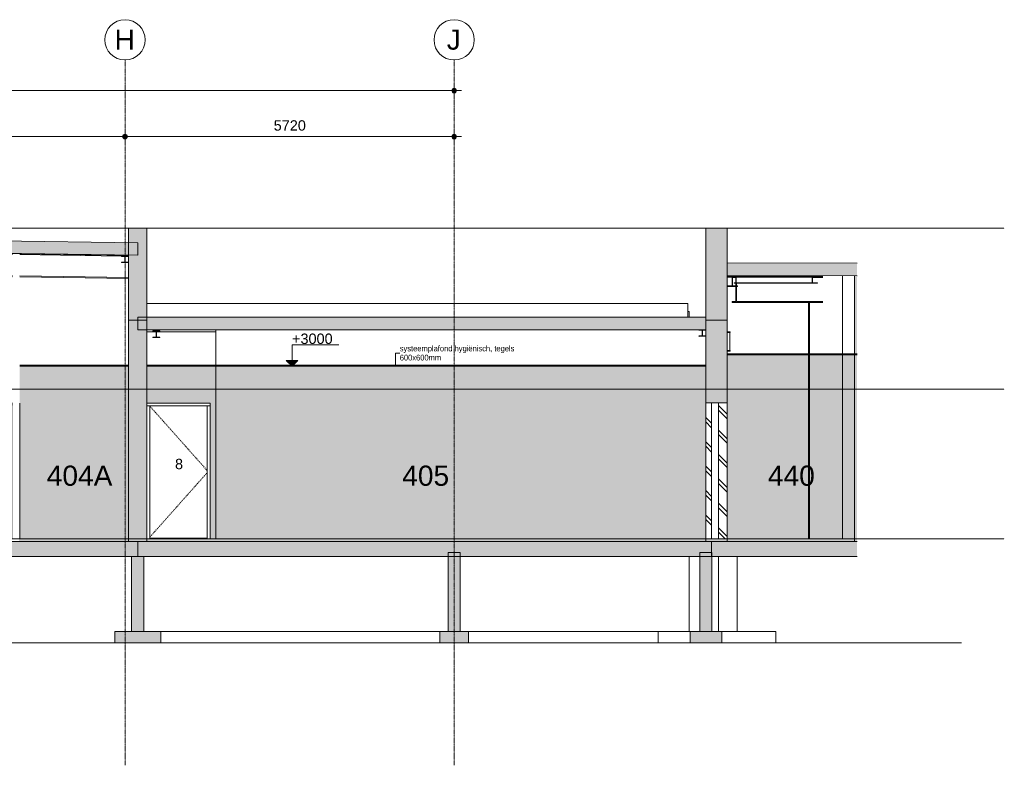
# Model space of a CAD drawing. Header units: millimetres. Extents: x 36905 to 147345, y -4712 to 9242.
# Tile 4 of 8: x 74301 to 91411, y -3938 to 9023. Entities that reach past the tile are written whole.
import ezdxf

# ---------------------------------------------------------------- set-up
doc = ezdxf.new("R2010")
doc.units = ezdxf.units.MM
for name, pattern in [('ARC Grid Line', [22.225, 12.7, -3.175, 3.175, -3.175]), ('ARC Level Line', [32, 6, -5, 16, -5]), ('Dash', [20.833333, 10.416667, -10.416667])]:
    doc.linetypes.add(name, pattern=pattern)
for name, color, linetype, lineweight in [('A--A23__Vloeren', 8, 'Continuous', 9), ('A--A2__Ruwbouw', 8, 'Continuous', 9), ('A--A45__Plafondafwerkingen', 8, 'Continuous', 9), ('A--AR9__AlgVoorz', 1, 'Continuous', 9), ('A--L$01A__Algemeen', 7, 'Continuous', 9), ('A--L$07A__Stramien', 1, 'Continuous', 13), ('A--L21__Buitenwanden', 3, 'Continuous', 9), ('A--L22__Binnenwanden', 2, 'Continuous', 9), ('A--L23__Vloeren', 3, 'Continuous', 9), ('A--L28__Hoofddraagconstructies', 3, 'Continuous', 9), ('A--L3__Afbouw', 2, 'Continuous', 9), ('A--L45__Plafondafwerkingen', 1, 'Continuous', 9), ('A--LR9__AlgVoorz', 7, 'Continuous', 9), ('A--M$01A__Algemeen', 1, 'Continuous', 13), ('A--M$01A__Algemeen-100', 1, 'Continuous', 13), ('A--T$01A__Algemeen', 1, 'Continuous', 13), ('A--T$07A__Stramien', 1, 'Continuous', 13), ('A--T3__Afbouw', 1, 'Continuous', 13), ('A--TR9__AlgVoorz', 1, 'Continuous', 13)]:
    doc.layers.add(name, color=color, linetype=linetype, lineweight=lineweight)
doc.styles.add('Arial', font='arial.ttf', dxfattribs={"height": 180})
doc.styles.add('Arial_1', font='arial.ttf', dxfattribs={"height": 350})
doc.styles.add('Arial_3', font='arial.ttf', dxfattribs={"width": 0.9, "height": 100})
doc.dimstyles.new('00_ARC_dimension_1_8mm', dxfattribs={"dimscale": 304.8, "dimtxt": 183.646692, "dimasz": 1.049869, "dimexe": 0.426509, "dimexo": 0.0625, "dimgap": 0.164042, "dimtad": 1, "dimdec": 0, "dimzin": 0, "dimdsep": 46, "dimtxsty": 'Arial', "dimblk1": 'DOTSMALL', "dimblk2": 'DOTSMALL', "dimsah": 1, "dimcen": 0.09, "dimdle": 0.426509, "dimadec": 3, "dimazin": 0, "dimtfac": 1, "dimtdec": 4, "dimtix": 1, "dimtmove": 0, "dimatfit": 3, "dimfxl": 0.426509, "dimfxlon": 1, "dimtvp": 1, "dimtolj": 1, "dimtzin": 0, "dimarcsym": 2})
pattern_1 = [(315, (86225.8, 1182.5), (212.13, 212.13), []), (315, (88425.8, 1182.5), (212.132, 212.132), [])]

# ---------------------------------------------------------------- blocks, each defined once
blk = doc.blocks.new('28-11_ARC_staal_balk_IPE - IPE360-2062628-DO - Doorsnede A')
at = {"layer": 'A--L28__Hoofddraagconstructies'}
for p, q in [((86597, 3600), (86646, 3600)), ((86646, 3600), (86646, 3587)), ((86597, 3587), (86646, 3587)), ((86644, 3587), (86644, 3273)), ((86597, 3273), (86646, 3273)), ((86597, 3260), (86646, 3260)), ((86646, 3273), (86646, 3260))]:
    blk.add_line(p, q, dxfattribs=at)
blk = doc.blocks.new('28-11_ARC_staal_balk_IPE - IPE400-2063630-DO - Doorsnede A')
at = {"layer": 'A--L28__Hoofddraagconstructies'}
for p, q in [((59030, 4801), (59035, 5174)), ((59035, 5174), (59131, 5172)), ((59231, 5171), (64604, 5089)), ((65022, 5082), (69592, 5013)), ((70070, 5005), (70269, 5002)), ((70233, 5016), (76191, 4926)), ((70274, 5002), (74176, 4943)), ((59029, 4787), (59030, 4801)), ((59030, 4801), (59131, 4799)), ((59231, 4797), (64280, 4721)), ((74301, 4941), (76071, 4914)), ((59029, 4787), (59131, 4785)), ((59231, 4784), (64280, 4707)), ((64367, 4719), (74176, 4570)), ((64367, 4706), (74176, 4556)), ((74301, 4568), (76191, 4539)), ((74301, 4554), (76191, 4525))]:
    blk.add_line(p, q, dxfattribs=at)
blk = doc.blocks.new('28_SFO_staal_balk_HEA - HEA 120-2064190-DO - Doorsnede A')
at = {"layer": 'A--L28__Hoofddraagconstructies'}
blk.add_hatch(color=9, dxfattribs=at).paths.add_polyline_path([(76071, 4801), (76191, 4801), (76191, 4809), (76134, 4809), (76134, 4907), (76191, 4907), (76191, 4915), (76071, 4914), (76071, 4907), (76129, 4906), (76129, 4809), (76071, 4809)])
for p, q in [((76071, 4915), (76071, 4907)), ((76191, 4915), (76071, 4915)), ((76071, 4907), (76129, 4907)), ((76129, 4809), (76071, 4809)), ((76071, 4809), (76071, 4801)), ((76071, 4801), (76191, 4801)), ((76129, 4907), (76129, 4809)), ((76134, 4809), (76134, 4907)), ((76134, 4907), (76191, 4907)), ((76191, 4809), (76134, 4809)), ((76191, 4907), (76191, 4915)), ((76191, 4801), (76191, 4809))]:
    blk.add_line(p, q, dxfattribs=at)
blk = doc.blocks.new('28_SFO_staal_balk_HEA - HEA 120-1725693-DO - Doorsnede A')
at = {"layer": 'A--L28__Hoofddraagconstructies'}
blk.add_hatch(color=9, dxfattribs=at).paths.add_polyline_path([(76737, 3498), (76737, 3506), (76679, 3506), (76679, 3604), (76737, 3604), (76737, 3612), (76617, 3612), (76617, 3604), (76674, 3603), (76674, 3506), (76617, 3506), (76617, 3498)])
for p, q in [((76617, 3612), (76617, 3604)), ((76737, 3612), (76617, 3612)), ((76617, 3604), (76674, 3604)), ((76617, 3600), (76617, 3604)), ((76674, 3604), (76674, 3506)), ((76679, 3506), (76679, 3604)), ((76679, 3604), (76737, 3604)), ((76737, 3604), (76737, 3612)), ((76737, 3604), (76737, 3600)), ((76674, 3506), (76617, 3506)), ((76617, 3506), (76617, 3498)), ((76617, 3498), (76737, 3498)), ((76737, 3506), (76679, 3506)), ((76737, 3498), (76737, 3506))]:
    blk.add_line(p, q, dxfattribs=at)
blk = doc.blocks.new('28_SFO_staal_balk_HEA - HEA 120-1746680-DO - Doorsnede A')
at = {"layer": 'A--L28__Hoofddraagconstructies'}
blk.add_hatch(color=9, dxfattribs=at).paths.add_polyline_path([(86106, 3519), (86226, 3519), (86225, 3527), (86168, 3527), (86168, 3625), (86226, 3625), (86226, 3633), (86106, 3633), (86106, 3625), (86163, 3624), (86163, 3527), (86106, 3527), (86106, 3519)])
for p, q in [((86094, 3630), (86106, 3633)), ((86102, 3624), (86106, 3625)), ((86226, 3633), (86106, 3633)), ((86106, 3633), (86106, 3625)), ((86106, 3625), (86163, 3625)), ((86160, 3624), (86163, 3625)), ((86163, 3625), (86163, 3527)), ((86168, 3527), (86168, 3625)), ((86168, 3625), (86226, 3625)), ((86226, 3625), (86223, 3624)), ((86226, 3625), (86226, 3633)), ((86102, 3526), (86106, 3527)), ((86102, 3518), (86106, 3519)), ((86163, 3527), (86106, 3527)), ((86106, 3527), (86106, 3519)), ((86106, 3519), (86226, 3519)), ((86226, 3527), (86168, 3527)), ((86223, 3518), (86226, 3519)), ((86226, 3519), (86226, 3527))]:
    blk.add_line(p, q, dxfattribs=at)
blk = doc.blocks.new('28-11_ARC_staal_balk_IPE - IPE450-1734211-DO - Doorsnede A')
at = {"layer": 'A--L28__Hoofddraagconstructies'}
for p, q in [((86690, 4542), (86748, 4542)), ((86748, 4542), (86748, 4451)), ((88078, 4542), (88260, 4542)), ((88165, 4557), (88260, 4557)), ((86748, 4443), (86748, 4395)), ((86748, 4386), (86748, 4122)), ((86755, 4395), (86755, 4443)), ((86755, 4122), (86755, 4386)), ((86680, 4122), (86680, 4107)), ((86748, 4122), (86680, 4122)), ((86680, 4107), (86823, 4107)), ((86823, 4122), (86755, 4122)), ((86823, 4107), (86823, 4122)), ((86823, 4122), (88260, 4122)), ((86823, 4107), (88260, 4107))]:
    blk.add_line(p, q, dxfattribs=at)
blk = doc.blocks.new('28_SFO_staal_balk_HEA - HEA 120-2695722-DO - Doorsnede A')
at = {"layer": 'A--L28__Hoofddraagconstructies'}
blk.add_hatch(color=9, dxfattribs=at).paths.add_polyline_path([(88023, 4443), (88165, 4443), (88165, 4451), (88078, 4451), (88078, 4549), (88165, 4549), (88165, 4557), (87982, 4557), (87982, 4549), (88070, 4548), (88070, 4451), (87982, 4451), (87982, 4443)])
for p, q in [((86716, 4443), (86716, 4451)), ((87982, 4451), (86716, 4451)), ((86754, 4451), (86754, 4547)), ((87982, 4557), (86777, 4557)), ((86777, 4549), (87982, 4549)), ((87982, 4557), (87982, 4549)), ((88165, 4557), (87982, 4557)), ((87982, 4549), (88070, 4549)), ((88070, 4451), (87982, 4451)), ((87982, 4451), (87982, 4443)), ((88070, 4549), (88070, 4451)), ((88078, 4451), (88078, 4549)), ((88078, 4549), (88165, 4549)), ((88165, 4451), (88078, 4451)), ((88165, 4549), (88165, 4557)), ((88165, 4443), (88165, 4451)), ((87982, 4443), (86716, 4443)), ((87982, 4443), (88165, 4443))]:
    blk.add_line(p, q, dxfattribs=at)
blk = doc.blocks.new('28_SFO_staal_balk_HEA - HEA 180-1734260-DO - Doorsnede A')
at = {"layer": 'A--L28__Hoofddraagconstructies'}
blk.add_hatch(color=9, dxfattribs=at).paths.add_polyline_path([(86755, 4386), (86777, 4386), (86777, 4395), (86690, 4396), (86690, 4547), (86777, 4547), (86777, 4557), (86597, 4557), (86597, 4547), (86684, 4547), (86684, 4395), (86597, 4395), (86597, 4386), (86753, 4386)])
for p, q in [((86777, 4557), (86597, 4557)), ((86597, 4557), (86597, 4547)), ((86597, 4547), (86684, 4547)), ((86684, 4547), (86684, 4395)), ((86690, 4395), (86690, 4547)), ((86690, 4547), (86777, 4547)), ((86777, 4547), (86777, 4557)), ((86684, 4395), (86597, 4395)), ((86597, 4395), (86597, 4386)), ((86597, 4386), (86777, 4386)), ((86777, 4395), (86690, 4395)), ((86777, 4386), (86777, 4395))]:
    blk.add_line(p, q, dxfattribs=at)
blk = doc.blocks.new('N_frame_border_rebate_single_brickmold_2sided - jamb_border-V2-DO - Doorsnede A')
at = {"layer": 'A--L$01A__Algemeen'}
for p, q in [((74176, 2327), (74166, 2327)), ((74166, 2327), (74166, 0)), ((74301, 2310), (74306, 2310)), ((74306, 2310), (74306, 0))]:
    blk.add_line(p, q, dxfattribs=at)
blk = doc.blocks.new('N_frame_border_rebate_single_brickmold_2sided - head-V3-DO - Doorsnede A')
at = {"layer": 'A--L$01A__Algemeen'}
for p, q in [((74166, 2360), (74166, 2327)), ((74176, 2360), (74166, 2360)), ((74166, 2327), (74176, 2327)), ((74306, 2360), (74301, 2360)), ((74301, 2310), (74306, 2310)), ((74306, 2310), (74306, 2360))]:
    blk.add_line(p, q, dxfattribs=at)
blk = doc.blocks.new('N_frame_border_rebate_single_brickmold_2sided - jamb_border-2542699-DO - Doorsnede A')
at = {"layer": 'A--L$01A__Algemeen'}
for p, q in [((62844, 2310), (62794, 2310)), ((62794, 2310), (62794, 0)), ((62844, 0), (62844, 2310))]:
    blk.add_line(p, q, dxfattribs=at)
blk = doc.blocks.new('N_frame_border_rebate_single_brickmold_2sided - jamb_border-V7-DO - Doorsnede A')
at = {"layer": 'A--L$01A__Algemeen'}
for p, q in [((76561, 2310), (76511, 2310)), ((76561, 0), (76561, 2310))]:
    blk.add_line(p, q, dxfattribs=at)
blk = doc.blocks.new('N_door_leaf_single_generic - N_door_leaf_single_generic-2543966-DO - Doorsnede A')
at = {"layer": 'A--L3__Afbouw', "lineweight": 15}
blk.add_line((77561, 10), (76561, 10), dxfattribs=at)
blk = doc.blocks.new('N_frame_border_rebate_single_brickmold_2sided - head-V8-DO - Doorsnede A')
at = {"layer": 'A--L$01A__Algemeen'}
for p, q in [((77611, 2360), (76511, 2360)), ((76511, 2310), (77611, 2310)), ((77611, 2360), (77611, 2310))]:
    blk.add_line(p, q, dxfattribs=at)
blk = doc.blocks.new('N_operation - N_operation-2543643-DO - Doorsnede A')
at = {"layer": 'A--L$01A__Algemeen', "linetype": 'Dash'}
for p, q in [((76561, 2308), (77561, 1184)), ((77561, 1151), (76561, 27))]:
    blk.add_line(p, q, dxfattribs=at)
blk = doc.blocks.new('Grid - 3_5mm-18301-DO - Doorsnede A')
at = {"layer": 'A--T$07A__Stramien'}
blk.add_circle((44060, 8673), 350, dxfattribs=at)
blk = doc.blocks.new('DIMBLOCK12-DO - Doorsnede A')
at = {"layer": 'A--M$01A__Algemeen-100'}
h = blk.add_hatch(color=256, dxfattribs=at)
edge = h.paths.add_edge_path()
edge.add_arc((70271, 6991), 40, 0, 360)
h = blk.add_hatch(color=256, dxfattribs=at)
edge = h.paths.add_edge_path()
edge.add_arc((76131, 6991), 40, 0, 360)
for p, q in [((70271, 6991), (70271, 7121)), ((76131, 6991), (76131, 7121)), ((70271, 6991), (76131, 6991)), ((70271, 6991), (70271, 6861)), ((76131, 6991), (76131, 6861))]:
    blk.add_line(p, q, dxfattribs=at)
for centre in [(70271, 6991), (76131, 6991)]:
    blk.add_circle(centre, 40, dxfattribs=at)
at = {"layer": 'A--M$01A__Algemeen-100', "color": 0, "insert": (72925, 7275), "char_height": 180, "width": 664.52, "attachment_point": 1, "line_spacing_factor": 0.941778, "style": 'Arial'}
blk.add_mtext('5860', dxfattribs=at)
blk = doc.blocks.new('_DotSmall')
at = {"color": 0, "linetype": 'ByBlock', "const_width": 0.5}
blk.add_lwpolyline([(-0.0625, 0, 1), (0.0625, 0, 1)], format="xyb", close=True, dxfattribs=at)
blk = doc.blocks.new('DIMBLOCK13-DO - Doorsnede A')
at = {"layer": 'A--M$01A__Algemeen-100'}
h = blk.add_hatch(color=256, dxfattribs=at)
edge = h.paths.add_edge_path()
edge.add_arc((76131, 6991), 40, 0, 360)
h = blk.add_hatch(color=256, dxfattribs=at)
edge = h.paths.add_edge_path()
edge.add_arc((81851, 6991), 40, 0, 360)
for p, q in [((76131, 6991), (76131, 7121)), ((81851, 6991), (81851, 7121)), ((76131, 6991), (81981, 6991)), ((76131, 6991), (76131, 6861)), ((81851, 6991), (81851, 6861))]:
    blk.add_line(p, q, dxfattribs=at)
for centre in [(76131, 6991), (81851, 6991)]:
    blk.add_circle(centre, 40, dxfattribs=at)
at = {"layer": 'A--M$01A__Algemeen-100', "color": 0, "insert": (78715, 7275), "char_height": 180, "width": 664.52, "attachment_point": 1, "line_spacing_factor": 0.941778, "style": 'Arial'}
blk.add_mtext('5720', dxfattribs=at)
blk = doc.blocks.new('DIMBLOCK14-DO - Doorsnede A')
at = {"layer": 'A--M$01A__Algemeen-100'}
h = blk.add_hatch(color=256, dxfattribs=at)
edge = h.paths.add_edge_path()
edge.add_arc((44060, 7791), 40, 0, 360)
h = blk.add_hatch(color=256, dxfattribs=at)
edge = h.paths.add_edge_path()
edge.add_arc((81851, 7791), 40, 0, 360)
for p, q in [((44060, 7791), (44060, 7921)), ((81851, 7791), (81851, 7921)), ((43930, 7791), (81981, 7791)), ((44060, 7791), (44060, 7661)), ((81851, 7791), (81851, 7661))]:
    blk.add_line(p, q, dxfattribs=at)
for centre in [(44060, 7791), (81851, 7791)]:
    blk.add_circle(centre, 40, dxfattribs=at)
at = {"layer": 'A--M$01A__Algemeen-100', "color": 0, "insert": (62610, 8075), "char_height": 180, "width": 830.65, "attachment_point": 1, "line_spacing_factor": 0.941778, "style": 'Arial'}
blk.add_mtext('37791', dxfattribs=at)

msp = doc.modelspace()

# ---------------------------------------------------------------- hatches: boundary and pattern name
at = {"layer": 'A--A23__Vloeren'}
for points in [[(76351.4, 4927.7), (76351.4, 5145.7), (59145.4, 5395), (59145.4, 5177), (76291.2, 4928.6)], [(88852.3, 4570.9), (88852.3, 4788.9), (86596.5, 4796), (86596.5, 4578), (87373.1, 4575.6)], [(76351.4, 3634.1), (86225.8, 3634.1), (86225.8, 3852.1), (76351.4, 3852.1)], [(75539.9, -310), (76351.4, -310), (76351.4, -50), (70398.4, -50), (70398.4, -310), (74060.7, -310)], [(76191.4, -50), (76191.4, 0), (74288.4, 0), (74288.4, -50), (75539.9, -50)], [(76351.4, -310), (81851.4, -310), (81851.4, -50), (76351.4, -50)], [(83675.2, -50), (83714.4, -50), (83714.4, 0), (76511.4, 0), (76511.4, -50), (83490.3, -50)], [(85894, -310), (86326, -310), (86326, -50), (81851.4, -50), (81851.4, -310), (84414.8, -310)], [(85894, -50), (86225.8, -50), (86225, 0), (83714.4, 0), (83714.4, -50), (84414.8, -50)], [(88852.3, -310), (88852.3, -50), (86326, -50), (86326, -310), (87373.1, -310)], [(86596.5, -50), (88806.8, -50), (88806.8, 0), (86596.5, 0)]]:
    msp.add_hatch(color=9, dxfattribs=at).paths.add_polyline_path(points)
at = {"layer": 'A--A2__Ruwbouw'}
for points in [[(76305.4, 3800), (76351.4, 3800), (76351.4, 3852.1), (76511.4, 3852.1), (76511.4, 5400), (76191.4, 5400), (76191.4, 5148.1), (76351.4, 5145.7), (76351.4, 4927.7), (76191.4, 4930), (76191.4, 3800)], [(86225.8, 3800), (86596.5, 3800), (86596.5, 5400), (86225.8, 5400), (86225.8, 4390.9)], [(88852.3, -50), (88852.3, 4570.9), (88806.8, 4571), (88806.8, -50)], [(76511.4, -50), (76511.4, 3634.1), (76351.4, 3634.1), (76351.4, 3800), (76191.4, 3800), (76191.4, -50), (76456.4, -50)], [(76246.4, -1610), (76456.4, -1610), (76456.4, -310), (76246.4, -310), (76246.4, -1249.5)], [(81746.4, -1610), (81956.4, -1610), (81956.4, -310), (81746.4, -310)], [(86331, -1610), (86331, -310), (86120.6, -310), (86120.6, -1610), (86142, -1610)], [(75951.4, -1810), (76751.4, -1810), (76751.4, -1610), (75951.4, -1610)], [(82101.4, -1810), (82101.4, -1610), (81601.4, -1610), (81601.4, -1810), (81956.4, -1810)], [(86120.6, -1810), (86501.3, -1810), (86501.3, -1610), (85950.2, -1610), (85950.2, -1810)]]:
    msp.add_hatch(color=9, dxfattribs=at).paths.add_polyline_path(points)
h = msp.add_hatch(color=9, dxfattribs=at)
h.paths.add_polyline_path([(86596.5, -50), (86596.5, 0), (86225.8, 0), (86225.8, -50), (86594.2, -50)])
h.paths.add_polyline_path([(86596.5, 2365), (86596.5, 3800), (86225.8, 3800), (86225.8, 2365), (86594.2, 2365)])
h = msp.add_hatch(dxfattribs=at)
h.set_pattern_fill('FP_4', color=256, angle=-135, style=0, pattern_type=2)
h.set_pattern_definition(pattern_1)
h.paths.add_polyline_path([(86326, 0), (86326, 2365), (86225.8, 2365), (86225.8, 0)])
h = msp.add_hatch(dxfattribs=at)
h.set_pattern_fill('FP_4', color=256, angle=-135, style=0, pattern_type=2)
h.set_pattern_definition(pattern_1)
h.paths.add_polyline_path([(86446.2, 0), (86596.5, 0), (86596.5, 2365), (86446.2, 2365), (86446.2, 160.6)])
at = {"layer": 'A--A45__Plafondafwerkingen'}
msp.add_hatch(color=9, dxfattribs=at).paths.add_polyline_path([(88806.8, 3200), (88806.8, 3215), (86596.5, 3215), (86596.5, 3200), (88746.1, 3200)])
at = {"layer": 'A--AR9__AlgVoorz'}
for points in [[(86596.5, 0), (88806.8, 0), (88806.8, 3200), (86596.5, 3200), (86596.5, 160.6)], [(75539.9, 0), (76191.4, 0), (76191.4, 3000), (74300.9, 3000), (74300.9, 2360), (74305.9, 2360), (74305.9, 0)]]:
    msp.add_hatch(color=7, dxfattribs=at).paths.add_polyline_path(points)
h = msp.add_hatch(color=7, dxfattribs=at)
h.paths.add_polyline_path([(77612.3, 0), (86225.8, 0.1), (86225, 2998.6), (76511.4, 2998.6), (76511.4, 2360), (77611.4, 2360), (77611.4, 0)])
h.paths.add_polyline_path([(76561.4, 0), (77561.4, 0), (77561.4, 10), (76561.4, 10)])
at = {"layer": 'A--L$01A__Algemeen', "lineweight": 13}
msp.add_hatch(color=256, dxfattribs=at).paths.add_polyline_path([(79033.7, 3000), (79133.7, 3100), (78933.7, 3100)])

# ---------------------------------------------------------------- linework, layer by layer
at = {"layer": 'A--L$01A__Algemeen', "linetype": 'ARC Level Line', "lineweight": 13}
for p, q in [((38959.9, 5400), (91411.5, 5400)), ((38959.9, 2600), (91411.5, 2600)), ((38959.9, 0), (91411.5, 0)), ((90666.3, -1810), (40122, -1810))]:
    msp.add_line(p, q, dxfattribs=at)
at = {"layer": 'A--L$01A__Algemeen', "lineweight": 13}
for p, q in [((79033.7, 3372.8), (79844.9, 3372.8)), ((79033.7, 3000), (79033.7, 3372.8)), ((79133.7, 3100), (78933.7, 3100)), ((78933.7, 3100), (79033.7, 3000)), ((79033.7, 3000), (79133.7, 3100))]:
    msp.add_line(p, q, dxfattribs=at)
at = {"layer": 'A--L$07A__Stramien', "linetype": 'ARC Grid Line'}
for p, q in [((76131.4, -3938.1), (76131.4, 8323.3)), ((81851.4, -3938.1), (81851.4, 8323.3))]:
    msp.add_line(p, q, dxfattribs=at)
at = {"layer": 'A--L21__Buitenwanden', "lineweight": 15}
for p, q in [((76511.4, 5400), (76191.4, 5400)), ((76191.4, 5400), (76191.4, 3800)), ((76511.4, 3800), (76511.4, 5400)), ((86225.8, 5400), (86225.8, 3800)), ((86596.5, 5400), (86225.8, 5400)), ((86596.5, 3800), (86596.5, 5400))]:
    msp.add_line(p, q, dxfattribs=at)
at = {"layer": 'A--L21__Buitenwanden'}
for p, q in [((86225.8, 5400), (85895, 5400)), ((85914.4, 4088), (76511.4, 4088)), ((85914.4, 3852.1), (85914.4, 4088))]:
    msp.add_line(p, q, dxfattribs=at)
at = {"layer": 'A--L22__Binnenwanden'}
for p, q in [((88010.1, 4557), (88010.1, 4573.6)), ((88023.4, 4573.5), (88023.4, 4557)), ((88602.4, 3215), (88602.4, 4571.7)), ((88010.1, 3215), (88010.1, 4107)), ((88023.4, 4107), (88023.4, 3215)), ((76674.4, 3600), (76511.4, 3600)), ((77712.3, 3600), (76679.2, 3600)), ((86102.5, 3630.2), (77712.3, 3630.2)), ((77712.3, 3015), (77712.3, 3630.2)), ((86222.7, 3526.7), (86222.7, 3624)), ((86222.7, 3015), (86222.7, 3518)), ((88010.1, 0), (88010.1, 3200)), ((88023.4, 3200), (88023.4, 0)), ((88602.4, 0), (88602.4, 3200)), ((77712.3, 3000), (77712.3, 0)), ((86222.7, 2980.8), (86222.7, 3000)), ((86225.8, 2365), (86596.5, 2365)), ((86596.5, 0), (86225.8, 0)), ((85936.6, -310), (85936.6, -1610)), ((86442.4, -1610), (86442.4, -310)), ((86770.4, -310), (86770.4, -1610)), ((81601.4, -1610), (76751.4, -1610)), ((85950.2, -1610), (82101.4, -1610)), ((85394.9, -1810), (85394.9, -1610)), ((87440.5, -1610), (86501.3, -1610)), ((87440.5, -1810), (87440.5, -1610)), ((76751.4, -1810), (81601.4, -1810)), ((82101.4, -1810), (85950.2, -1810)), ((86501.3, -1810), (87440.5, -1810))]:
    msp.add_line(p, q, dxfattribs=at)
at = {"layer": 'A--L22__Binnenwanden', "lineweight": 15}
for p, q in [((88806.8, 4571), (88806.8, 0)), ((76191.4, 3800), (76191.4, 0)), ((76511.4, 3800), (76191.4, 3800)), ((76511.4, 0), (76511.4, 3800)), ((86596.5, 3800), (86225.8, 3800)), ((86596.5, -50), (86596.5, 3800)), ((86225.8, 3634.1), (86225.8, -50)), ((86326, 0), (86326, 2365)), ((86446.2, 0), (86446.2, 2365)), ((86225.8, -50), (86326, -50)), ((76246.4, -310), (76246.4, -1610)), ((76456.4, -1610), (76456.4, -310)), ((81746.4, -240), (81746.4, -1610)), ((81956.4, -240), (81746.4, -240)), ((81956.4, -1610), (81956.4, -240)), ((86120.6, -240), (86120.6, -1610)), ((86331, -240), (86120.6, -240)), ((86331, -1610), (86331, -240)), ((75951.4, -1610), (75951.4, -1810)), ((76751.4, -1610), (75951.4, -1610)), ((76751.4, -1810), (76751.4, -1610)), ((81601.4, -1610), (81601.4, -1810)), ((82101.4, -1610), (81601.4, -1610)), ((82101.4, -1810), (82101.4, -1610)), ((85950.2, -1610), (85950.2, -1810)), ((86501.3, -1610), (85950.2, -1610)), ((86501.3, -1810), (86501.3, -1610)), ((75951.4, -1810), (76751.4, -1810)), ((81601.4, -1810), (82101.4, -1810)), ((85950.2, -1810), (86501.3, -1810))]:
    msp.add_line(p, q, dxfattribs=at)
at = {"layer": 'A--L23__Vloeren', "lineweight": 15}
for p, q in [((76351.4, 5145.7), (59145.4, 5395)), ((59145.4, 5177), (76351.4, 4927.7)), ((76351.4, 4927.7), (76351.4, 5145.7)), ((88852.3, 4788.9), (86596.5, 4796)), ((86596.5, 4578), (88852.3, 4570.9)), ((86225.8, 3852.1), (76351.4, 3852.1)), ((76351.4, 3852.1), (76351.4, 3634.1)), ((86225.8, 3634.1), (86225.8, 3800)), ((76351.4, 3634.1), (86225.8, 3634.1)), ((76191.4, 0), (74300.9, 0)), ((76191.4, -50), (76191.4, 0)), ((86225.8, 0), (76511.4, 0)), ((76511.4, 0), (76511.4, -50)), ((88806.8, 0), (86596.5, 0)), ((88806.8, -50), (88806.8, 0)), ((86326, -50), (59145.4, -50)), ((76351.4, -310), (76351.4, -50)), ((86326, -310), (86326, -50)), ((88852.3, -50), (86326, -50)), ((86326, -50), (86326, -310)), ((59145.4, -310), (86326, -310)), ((86326, -310), (88852.3, -310))]:
    msp.add_line(p, q, dxfattribs=at)
at = {"layer": 'A--L23__Vloeren'}
for p, q in [((85914.4, 3948), (85933.3, 3948)), ((85933.3, 3948), (85933.3, 3852.1)), ((86219.5, 3632.7), (86225.8, 3634.1))]:
    msp.add_line(p, q, dxfattribs=at)
at = {"layer": 'A--L45__Plafondafwerkingen', "lineweight": 15}
for p, q in [((88852.3, 3215), (86596.5, 3215)), ((86596.5, 3200), (88852.3, 3200)), ((76191.4, 3015), (74300.9, 3015)), ((74300.9, 3000), (76191.4, 3000)), ((86225.8, 3015), (76511.4, 3015)), ((76511.4, 3000), (86225.8, 3000))]:
    msp.add_line(p, q, dxfattribs=at)
at = {"layer": 'A--LR9__AlgVoorz'}
for p, q in [((84911.1, 0), (86064.6, 0)), ((88851.6, 0), (84911.1, 0)), ((86064.6, 0), (86780.5, 0)), ((86780.5, 0), (87345.4, 0)), ((87445.5, 0), (86793.8, 0)), ((86793.8, 0), (87875, 0)), ((87345.4, 0), (88851.6, 0)), ((88851.6, 0), (87445.5, 0)), ((87875, 0), (88851.6, 0)), ((88851.6, 0), (87893.8, 0)), ((87893.8, 0), (87954.8, 0)), ((87954.8, 0), (87961.7, 0)), ((87961.7, 0), (88043.3, 0)), ((88023.4, 0), (88010.1, 0)), ((88010.1, 0), (88798.7, 0)), ((88602.4, 0), (88023.4, 0)), ((88043.3, 0), (88851.6, 0)), ((88851.6, 0), (88602.4, 0)), ((88798.7, 0), (88851.6, 0))]:
    msp.add_line(p, q, dxfattribs=at)
at = {"layer": 'A--LR9__AlgVoorz', "flags": 128}
for points in [[(59341.4, 0), (61191.4, 0), (64541.4, 0), (64663, 0), (66040.9, 0), (66103.4, 0), (66040.9, 0), (66103.4, 0), (66040.9, 0), (66090.9, 0), (66040.9, 0), (66990.9, 0), (73088.4, 0), (73938.4, 0), (75238.6, 0), (76191.4, 0), (74438.4, 0), (67618.4, 0), (64279.6, 0), (59341.4, 0)], [(76191.4, 0), (74300.9, 0), (74438.4, 0)], [(76511.4, 0), (86418.3, 0), (86222.7, 0), (83664.4, 0), (81388.7, 0), (79500.4, 0), (77713.9, 0), (77712.3, 0), (77662.3, 0), (76511.4, 0)]]:
    msp.add_lwpolyline(points, close=True, dxfattribs=at)
at = {"layer": 'A--T$01A__Algemeen'}
for p, q in [((80829.4, 3224.8), (80905.4, 3224.8)), ((80829.4, 3013.6), (80829.4, 3224.8))]:
    msp.add_line(p, q, dxfattribs=at)

# ---------------------------------------------------------------- block references
at = {"layer": 'A--L$01A__Algemeen'}
for name, p in [('N_frame_border_rebate_single_brickmold_2sided - head-V3-DO - Doorsnede A', (0, 0)), ('N_frame_border_rebate_single_brickmold_2sided - jamb_border-V2-DO - Doorsnede A', (0, 0)), ('N_frame_border_rebate_single_brickmold_2sided - head-V8-DO - Doorsnede A', (0, 0)), ('N_frame_border_rebate_single_brickmold_2sided - jamb_border-V7-DO - Doorsnede A', (0, 0)), ('N_operation - N_operation-2543643-DO - Doorsnede A', (0, 0)), ('N_frame_border_rebate_single_brickmold_2sided - jamb_border-2542699-DO - Doorsnede A', (14767.2, 0))]:
    msp.add_blockref(name, p, dxfattribs=at)
at = {"layer": 'A--L28__Hoofddraagconstructies'}
for name in ['28-11_ARC_staal_balk_IPE - IPE400-2063630-DO - Doorsnede A', '28_SFO_staal_balk_HEA - HEA 120-2064190-DO - Doorsnede A', '28_SFO_staal_balk_HEA - HEA 180-1734260-DO - Doorsnede A', '28-11_ARC_staal_balk_IPE - IPE450-1734211-DO - Doorsnede A', '28_SFO_staal_balk_HEA - HEA 120-2695722-DO - Doorsnede A', '28_SFO_staal_balk_HEA - HEA 120-1725693-DO - Doorsnede A', '28_SFO_staal_balk_HEA - HEA 120-1746680-DO - Doorsnede A', '28-11_ARC_staal_balk_IPE - IPE360-2062628-DO - Doorsnede A']:
    msp.add_blockref(name, (0, 0), dxfattribs=at)
at = {"layer": 'A--L3__Afbouw'}
msp.add_blockref('N_door_leaf_single_generic - N_door_leaf_single_generic-2543966-DO - Doorsnede A', (0, 0), dxfattribs=at)
at = {"layer": 'A--T$07A__Stramien'}
for p in [(32071, 0), (37791, 0)]:
    msp.add_blockref('Grid - 3_5mm-18301-DO - Doorsnede A', p, dxfattribs=at)

# ---------------------------------------------------------------- texts
at = {"layer": 'A--L$01A__Algemeen', "lineweight": 13, "insert": (79033.4, 3567.4), "char_height": 180, "width": 843.994, "attachment_point": 1, "line_spacing_factor": 0.941778, "style": 'Arial'}
msp.add_mtext('+3000', dxfattribs=at)
at = {"layer": 'A--T$01A__Algemeen', "char_height": 100, "attachment_point": 1, "style": 'Arial_3'}
for s, insert, width in [('systeemplafond hygiënisch, tegels', (80905.4, 3358.1), 2301.645), ('600x600mm', (80905.4, 3199.4), 822.531)]:
    msp.add_mtext(s, dxfattribs=dict(at, insert=insert, width=width))
at = {"layer": 'A--T$07A__Stramien', "char_height": 350, "attachment_point": 1, "style": 'Arial_1'}
for s, insert, width in [('H', (75949.3, 8852.1), 432.911), ('J', (81722.3, 8852.1), 304.641)]:
    msp.add_mtext(s, dxfattribs=dict(at, insert=insert, width=width))
at = {"layer": 'A--T3__Afbouw', "insert": (77000.2, 1389.7), "char_height": 180, "width": 168.354, "attachment_point": 1, "style": 'Arial'}
msp.add_mtext('8', dxfattribs=at)
at = {"layer": 'A--TR9__AlgVoorz', "char_height": 350, "attachment_point": 1, "style": 'Arial_1'}
for s, insert, width in [('404A', (74770.9, 1271.3), 1410.97), ('405', (80948.4, 1271.3), 1010.126), ('440', (87302.9, 1271.3), 1010.126)]:
    msp.add_mtext(s, dxfattribs=dict(at, insert=insert, width=width))

# ---------------------------------------------------------------- dimensions: what is measured, and where the dimension line sits
at = {"layer": 'A--M$01A__Algemeen'}
for base, p1, p2, override, picture, middle in [((81851.4, 7791.3), (44060.4, 7921.3), (81851.4, 7921.3), {"dimpost": '<>', "dimfxl": 37791}, 'DIMBLOCK14-DO - Doorsnede A', (62955.9, 7933.3)), ((76131.4, 6991.3), (70271.4, 7121.3), (76131.4, 7121.3), {"dimpost": '<>', "dimfxl": 5860}, 'DIMBLOCK12-DO - Doorsnede A', (73201.4, 7133.2)), ((81851.4, 6991.3), (76131.4, 7121.3), (81851.4, 7121.3), {"dimpost": '<>', "dimfxl": 5720}, 'DIMBLOCK13-DO - Doorsnede A', (78991.4, 7133.2))]:
    dim = msp.add_linear_dim(base=base, p1=p1, p2=p2, dimstyle='00_ARC_dimension_1_8mm', override=override, dxfattribs=at)
    dim.commit()
    dim.dimension.update_dxf_attribs({"geometry": picture, "text_midpoint": middle})

doc.saveas('drawing.dxf')
